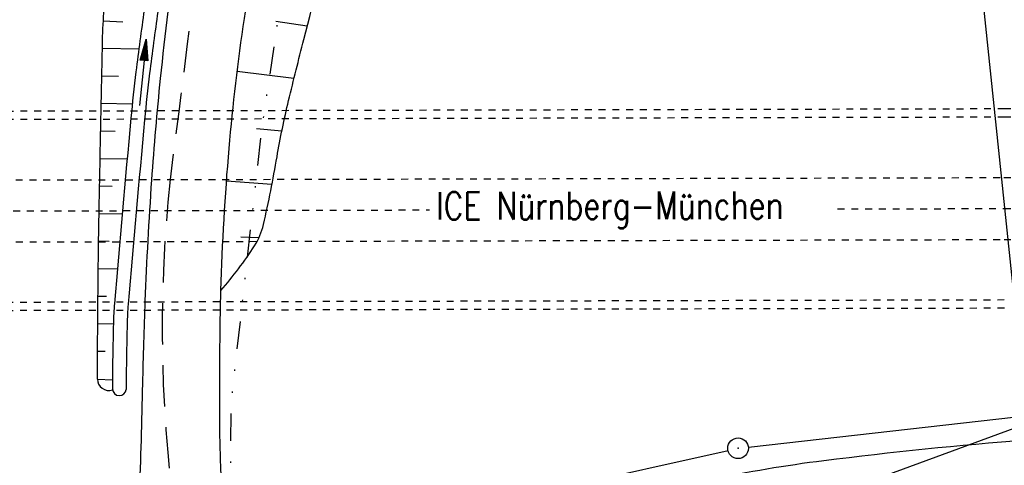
# Model space of a CAD drawing. Extents: x 0 to 1135, y 0 to 420.
# Tile 21 of 61: x 840 to 912, y 137 to 169. Entities that reach past the tile are written whole.
import ezdxf

# ---------------------------------------------------------------- set-up
doc = ezdxf.new("R2010")
doc.units = 0
doc.header["$LTSCALE"] = 2
doc.header["$MEASUREMENT"] = 0
for name, pattern in [('ACAD_ISO03W100', [0.5, 0.25, -0.25]), ('ACAD_ISO05W100', [0.5, 0.25, -0.25]), ('AUSGEZOGEN', [0]), ('GESTRICHELTX3', [2.25, 1.5, -0.75]), ('GETRENNTX3', [3.25, 1, -0.75, 0, -0.75, 0, -0.75])]:
    doc.linetypes.add(name, pattern=pattern)
doc.layers.get('0').update_dxf_attribs({"color": 8, "linetype": 'AUSGEZOGEN'})
for name, color, linetype in [('Bahnachse', 7, 'CONTINUOUS'), ('BOESCHG', 8, 'AUSGEZOGEN'), ('Gleisachsen', 7, 'CONTINUOUS'), ('GRENZL', 8, 'AUSGEZOGEN'), ('GRENZL-BAB', 7, 'AUSGEZOGEN'), ('GRENZP', 8, 'AUSGEZOGEN'), ('MULDE', 8, 'AUSGEZOGEN'), ('PFEILTOP', 8, 'AUSGEZOGEN'), ('SCHRIFT', 8, 'AUSGEZOGEN'), ('STRASSE', 8, 'AUSGEZOGEN'), ('Telekom', 8, 'GETRENNTX3'), ('TUNNEL', 15, 'CONTINUOUS'), ('W-LTG', 8, 'GESTRICHELTX3')]:
    doc.layers.add(name, color=color, linetype=linetype)
doc.styles.add('ROMANS', font='romans.shx', dxfattribs={"width": 0.8})

# ---------------------------------------------------------------- blocks, each defined once
blk = doc.blocks.new('GST')
at = {"color": 0}
blk.add_circle((0, 0), 0.75, dxfattribs=at)
blk.add_point((0, 0), dxfattribs=at)
blk = doc.blocks.new('PFEIL2')
at = {"color": 0}
for p, q in [((0.88, 0.002), (-2.401, -0.012)), ((0.881, -0.271), (0.879, 0.276)), ((0.879, 0.276), (2.429, 0.009)), ((0.911, 0.27), (0.879, 0.265)), ((0.965, 0.261), (0.879, 0.246)), ((1.019, 0.252), (0.879, 0.228)), ((1.073, 0.242), (0.879, 0.209)), ((1.127, 0.233), (0.879, 0.191)), ((1.181, 0.224), (0.879, 0.172)), ((1.235, 0.214), (0.879, 0.154)), ((1.289, 0.205), (0.879, 0.135)), ((1.343, 0.196), (0.879, 0.117)), ((1.397, 0.187), (0.879, 0.098)), ((1.451, 0.177), (0.879, 0.08)), ((1.505, 0.168), (0.879, 0.061)), ((1.559, 0.159), (0.88, 0.043)), ((1.613, 0.149), (0.88, 0.024)), ((1.668, 0.14), (0.88, 0.006)), ((1.722, 0.131), (0.88, -0.013)), ((1.776, 0.121), (0.88, -0.031)), ((1.83, 0.112), (0.88, -0.05)), ((1.884, 0.103), (0.88, -0.068)), ((1.938, 0.094), (0.88, -0.087)), ((1.992, 0.084), (0.88, -0.105)), ((2.046, 0.075), (0.88, -0.124)), ((2.1, 0.066), (0.88, -0.142)), ((2.154, 0.056), (0.88, -0.161)), ((2.208, 0.047), (0.88, -0.179)), ((2.262, 0.038), (0.881, -0.198)), ((2.316, 0.029), (0.881, -0.216)), ((2.37, 0.019), (0.881, -0.235)), ((2.424, 0.01), (0.881, -0.253)), ((2.429, 0.009), (0.881, -0.271))]:
    blk.add_line(p, q, dxfattribs=at)

msp = doc.modelspace()

# ---------------------------------------------------------------- linework, layer by layer
at = {"layer": 'Bahnachse', "linetype": 'ACAD_ISO05W100'}
for points in [[(819.794, 155.219), (870.041, 155.341)], [(899.687, 155.413), (911.767, 155.442), (916.935, 155.454), (918.494, 155.461)]]:
    msp.add_lwpolyline(points, dxfattribs=at)
at = {"layer": 'BOESCHG'}
for p, q in [((847.761, 168.975), (846.345, 169.057)), ((861.154, 168.674), (858.883, 169.014)), ((848.923, 167.003), (846.273, 167.058)), ((860.194, 164.882), (856.069, 165.391)), ((847.451, 165.034), (846.231, 165.058)), ((848.447, 163.013), (846.191, 163.059)), ((847.204, 161.038), (846.151, 161.059)), ((859.309, 161.058), (857.47, 161.237)), ((848.074, 159.021), (846.111, 159.06)), ((858.594, 157.188), (855.293, 157.43)), ((846.982, 157.042), (846.072, 157.06)), ((847.714, 155.029), (846.034, 155.06)), ((846.77, 153.049), (846, 153.061)), ((857.641, 153.305), (856.343, 153.372)), ((847.366, 151.046), (845.975, 151.061)), ((846.575, 149.055), (845.955, 149.061)), ((847.072, 147.052), (845.938, 147.061)), ((846.477, 145.057), (845.923, 145.061)), ((845.912, 143.061), (847.007, 143.006))]:
    msp.add_line(p, q, dxfattribs=at)
at = {"layer": 'BOESCHG', "flags": 128}
msp.add_lwpolyline([(854.888, 149.493, 0.035595), (857.328, 152.74, 0.087092), (857.977, 154.28, 0.014071), (858.962, 159.198, -0.016935), (859.803, 163.281, -0.003581), (860.91, 167.721, 0.001795), (863.149, 176.57, 0.015164), (864.381, 182.239, 0.009627), (866.289, 193.747)], format="xyb", dxfattribs=at)
at = {"layer": 'BOESCHG'}
msp.add_lwpolyline([(845.912, 143.061, -0.001195), (845.974, 150.877, -0.002178), (846.037, 155.164, -0.000221), (846.155, 161.244, -0.00022), (846.28, 167.365, -0.025037), (846.605, 171.946, -0.013174), (847.885, 180.575)], format="xyb", dxfattribs=at)
msp.add_arc((846.742, 143.06), 0.83, 179.91077, 288.76778, dxfattribs=at)
at = {"layer": 'Gleisachsen', "linetype": 'ACAD_ISO03W100'}
for points in [[(631.983, 157.011), (911.761, 157.692), (916.93, 157.704), (950, 157.851)], [(631.994, 152.511), (911.772, 153.192), (916.941, 153.204), (950, 153.351)]]:
    msp.add_lwpolyline(points, dxfattribs=at)
at = {"layer": 'GRENZL'}
for p, q in [((893.199, 138.117), (912.667, 140.317)), ((863.525, 131.615), (891.721, 137.871))]:
    msp.add_line(p, q, dxfattribs=at)
at = {"layer": 'GRENZL-BAB'}
msp.add_line((913.334, 141.148), (910.196, 171.034), dxfattribs=at)
at = {"layer": 'MULDE', "flags": 128}
for points in [[(852.494, 190.921, 0.001526), (851.759, 186.728, 0.006276), (851.596, 185.706, 0.001171), (849.312, 169.857, 0.004152), (848.716, 165.38, 0.007877), (848.347, 161.997, 0.001985), (847.151, 148.545, 0.015183), (847.073, 147.098, 0.004614), (847.002, 142.331)], [(853.48, 190.751, 0.001525), (852.746, 186.57, 0.006275), (852.584, 185.551, 0.001172), (850.304, 169.731, 0.004156), (849.709, 165.263, 0.007873), (849.342, 161.886, 0.001988), (848.15, 148.487, 0.015179), (848.072, 147.049, 0.004607), (848.002, 142.307)]]:
    msp.add_lwpolyline(points, format="xyb", dxfattribs=at)
at = {"layer": 'MULDE'}
msp.add_arc((847.503, 142.362), 0.502, 183.61513, 353.6359, dxfattribs=at)
at = {"layer": 'STRASSE'}
for points in [[(844.268, 112.14, 0.013193), (845.972, 116.356, 0.020522), (846.882, 119.135, 0.003444), (848.362, 124.51, 0.036647), (848.46, 125.025, 0.015189), (848.659, 127.36, 0.004942), (848.98, 134.554, 0.003335), (849.209, 142.707, -0.004523), (849.392, 148.719, -0.007325), (849.868, 157.507, -0.008709), (850.505, 164.882, -0.006947), (851.655, 174.63, -0.006125), (853.249, 185.647), (854.527, 193.777)], [(854.886, 149.441, -0.000076), (854.888, 149.493, -0.014278), (855.484, 159.813, -0.015528), (856.597, 169.253, -0.004904), (857.8, 176.793, 0.006385)], [(854.912, 135.89, -0.010661), (854.801, 140.655, -0.002918), (854.823, 146.174, -0.004774), (854.886, 149.441, -0.014278)], [(950, 139.4, 0.000202), (947.201, 139.445, 0.003723), (939.62, 139.507, 0.006605), (926.873, 139.349, 0.009404), (917.929, 138.952, 0.002456), (916.491, 138.854, 0.001151), (913.424, 138.622, 0.011815), (898.671, 137.123, 0.021005), (890.444, 135.736, 0.004539)]]:
    msp.add_lwpolyline(points, format="xyb", dxfattribs=at)
at = {"layer": 'Telekom', "flags": 128}
msp.add_lwpolyline([(899.897, 394.677), (891.228, 363.438), (883.831, 321.397), (873.425, 260.889), (872.23, 252.903), (866.509, 245.404), (857.61, 186.812), (861.109, 183.192), (857.88, 161.518), (855.602, 141.259), (855.575, 134.057), (848.318, 133.495), (847.636, 124.873), (844.317, 113.856)], dxfattribs=at)
at = {"layer": 'Telekom', "linetype": 'Continuous'}
msp.add_lwpolyline([(876.068, 126.103), (913.698, 139.919), (950, 135.89)], dxfattribs=at)
at = {"layer": 'TUNNEL', "linetype": 'ACAD_ISO03W100'}
for p, q in [((781.322, 162.381), (911.758, 162.7)), ((781.323, 161.781), (911.76, 162.1)), ((911.792, 148.8), (781.353, 148.481)), ((911.794, 148.2), (781.355, 147.881))]:
    msp.add_line(p, q, dxfattribs=at)
for points in [[(911.758, 162.7), (917.636, 162.714), (923.514, 162.729), (929.393, 162.744), (935.27, 162.759), (941.148, 162.774), (947.026, 162.79), (950, 162.798)], [(911.76, 162.1), (917.638, 162.114), (923.516, 162.129), (929.394, 162.144), (935.272, 162.159), (941.15, 162.174), (947.027, 162.19), (950, 162.198)]]:
    msp.add_lwpolyline(points, dxfattribs=at)
at = {"layer": 'W-LTG'}
msp.add_lwpolyline([(853.711, 177.242, 0.000939), (851.195, 157.545, 0.064936), (851.82, 131.138, -0.077337)], format="xyb", dxfattribs=at)

# ---------------------------------------------------------------- block references
at = {"layer": 'GRENZP'}
msp.add_blockref('GST', (892.454, 138.033), dxfattribs=at)
at = {"layer": 'PFEILTOP', "rotation": 83.88499769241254}
msp.add_blockref('PFEIL2', (849.212, 165.321), dxfattribs=at)

# ---------------------------------------------------------------- texts
at = {"layer": 'SCHRIFT', "style": 'ROMANS', "width": 0.8}
msp.add_text('ICE Nürnberg-München', height=2, rotation=0.12022, dxfattribs=at).set_placement((870.516, 154.636))

doc.saveas('drawing.dxf')
